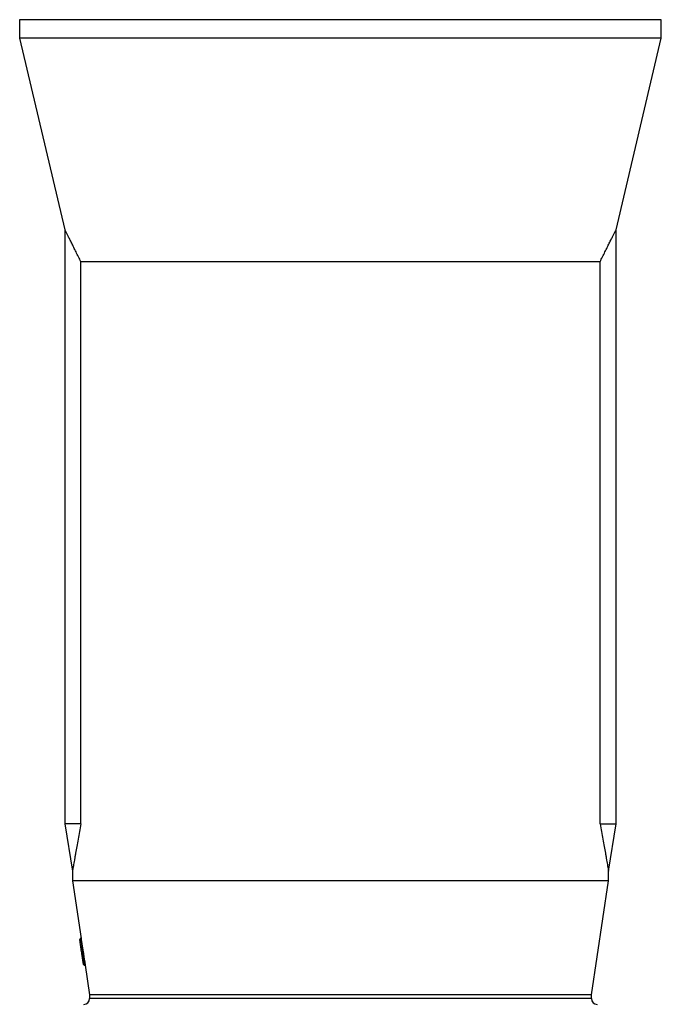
# Model space of a CAD drawing. Header units: millimetres. Extents: x 1253 to 2483, y 298 to 3319.
# Tile 2 of 4: x 1530 to 2205, y 1537 to 2574. Entities that reach past the tile are written whole.
import ezdxf

# ---------------------------------------------------------------- set-up
doc = ezdxf.new("R2010")
doc.units = ezdxf.units.MM

msp = doc.modelspace()

# ---------------------------------------------------------------- linework, layer by layer
at = {"color": 7, "linetype": 'Continuous', "lineweight": 25}
for p, q in [((1530.4, 2573.7), (1530.4, 2554.3)), ((2205.4, 2573.7), (1530.4, 2573.7)), ((2205.4, 2554.3), (2205.4, 2573.7)), ((1530.4, 2554.3), (1578, 2352.7)), ((2205.4, 2554.3), (1530.4, 2554.3)), ((2157.9, 2352.7), (2205.4, 2554.3)), ((1577.9, 2352.7), (1577.9, 1727.2)), ((2157.9, 1727.2), (2157.9, 2352.7)), ((2141, 2318.8), (1594.9, 2318.8)), ((1594.9, 1727.2), (1594.9, 2318.8)), ((2141, 1727.2), (2141, 2318.8)), ((1577.9, 1727.2), (1585.9, 1677.3)), ((1594.9, 1727.2), (1577.9, 1727.2)), ((2141, 1727.2), (2157.9, 1727.2)), ((2149.9, 1677.3), (2157.9, 1727.2)), ((1585.9, 1677.3), (1585.9, 1667.2)), ((2149.9, 1667.2), (2149.9, 1677.3)), ((1585.9, 1667.2), (1595, 1606.6)), ((2149.9, 1667.2), (1585.9, 1667.2)), ((2131.9, 1547.2), (2149.9, 1667.2)), ((1595.1, 1606.6), (1594.6, 1606.5)), ((1595.6, 1592.5), (1593.7, 1605.4)), ((1595.2, 1605.6), (1594.7, 1605.5)), ((1594.7, 1605.5), (1596.6, 1592.7)), ((1597.7, 1579), (1595.9, 1590.6)), ((1597.1, 1592.8), (1596.6, 1592.7)), ((1597.3, 1591.8), (1596.8, 1591.7)), ((1597.6, 1590.4), (1597, 1590.3)), ((1597, 1590.3), (1598.7, 1578.8)), ((1599.2, 1578.8), (1598.7, 1578.8)), ((1598.8, 1578.2), (1599.3, 1578.3)), ((1599.3, 1578.3), (1603.9, 1547.2)), ((1603.9, 1547.2), (1603.9, 1543.2)), ((2131.9, 1547.2), (1603.9, 1547.2)), ((2131.9, 1543.2), (2131.9, 1547.2))]:
    msp.add_line(p, q, dxfattribs=at)
at = {"color": 1, "linetype": 'Continuous', "lineweight": 25}
msp.add_line((2131.9, 1543.2), (1603.9, 1543.2), dxfattribs=at)
at = {"color": 7, "linetype": 'Continuous', "lineweight": 25, "flags": 128}
for points in [[(1593.7, 1605.4), (1593.7, 1605.4), (1593.8, 1605.4), (1593.9, 1605.4), (1594, 1605.4), (1594.2, 1605.4), (1594.3, 1605.5), (1594.5, 1605.5), (1594.7, 1605.5)], [(1594.6, 1606.5), (1594.6, 1606.5), (1594.6, 1606.4), (1594.6, 1606.3), (1594.6, 1606.2), (1594.6, 1606.1), (1594.6, 1605.9), (1594.7, 1605.7), (1594.7, 1605.5)], [(1595.2, 1605.6), (1596.9, 1594.1), (1597.1, 1592.8)], [(1595.6, 1592.5), (1595.7, 1592.5), (1595.7, 1592.5), (1595.8, 1592.6), (1595.9, 1592.6), (1596.1, 1592.6), (1596.2, 1592.6), (1596.4, 1592.6), (1596.6, 1592.7)], [(1595.9, 1590.6), (1595.9, 1590.6), (1595.9, 1590.7), (1595.9, 1590.9), (1595.8, 1591.1), (1595.8, 1591.4), (1595.8, 1591.8), (1595.7, 1592.1), (1595.6, 1592.5)], [(1597, 1590.3), (1596.8, 1590.3), (1596.6, 1590.3), (1596.4, 1590.3), (1596.3, 1590.3), (1596.1, 1590.3), (1596, 1590.4), (1596, 1590.5), (1595.9, 1590.6)], [(1596.6, 1592.7), (1596.7, 1592.5), (1596.7, 1592.3), (1596.7, 1592.1), (1596.7, 1592), (1596.7, 1591.9), (1596.8, 1591.8), (1596.8, 1591.7), (1596.8, 1591.7)], [(1596.8, 1591.7), (1596.8, 1591.7), (1596.8, 1591.6), (1596.8, 1591.4), (1596.8, 1591.2), (1596.9, 1591), (1596.9, 1590.8), (1597, 1590.5), (1597, 1590.3)], [(1598.7, 1578.8), (1598.5, 1578.7), (1598.3, 1578.7), (1598.2, 1578.8), (1598, 1578.8), (1597.9, 1578.8), (1597.8, 1578.9), (1597.7, 1579), (1597.7, 1579)]]:
    msp.add_lwpolyline(points, dxfattribs=at)
at = {"color": 1, "linetype": 'Continuous', "lineweight": 25, "flags": 128}
msp.add_lwpolyline([(1598.7, 1578.8), (1598.7, 1578.5), (1598.8, 1578.3), (1598.8, 1578.2), (1598.8, 1578.2)], dxfattribs=at)
at = {"color": 7, "linetype": 'Continuous', "lineweight": 25}
for centre, radius, start, end in [((1594.7, 1605.5), 1, 98.5308, 188.5308), ((1596.9, 1590.7), 1, 98.5308, 188.5308), ((1598.7, 1579.2), 1, 188.5308, 278.5308), ((1597.9, 1543.2), 6, 270, 0), ((2137.9, 1543.2), 6, 180, 270)]:
    msp.add_arc(centre, radius, start, end, dxfattribs=at)
msp.add_ellipse((1874.9, 1834.9), major_axis=(26.1, 667.5), ratio=0.433334, start_param=1.962682, end_param=1.981306, dxfattribs=at)
for points, knots in [([(1594.9, 2318.8), (1594, 2320.6), (1592.2, 2324.2), (1589.7, 2329.3), (1587.3, 2334.1), (1585.1, 2338.6), (1583.1, 2342.5), (1581.3, 2346), (1579.9, 2348.9), (1578.9, 2350.8), (1578.3, 2352), (1578, 2352.6), (1578, 2352.7), (1578, 2352.7)], [0, 0, 0, 0, 0.097914, 0.195819, 0.295117, 0.394399, 0.492555, 0.590687, 0.692203, 0.793689, 0.865431, 0.937167, 1, 1, 1, 1]), ([(2141, 2318.8), (2141.9, 2320.6), (2143.7, 2324.2), (2146.2, 2329.3), (2148.6, 2334.1), (2150.8, 2338.6), (2152.8, 2342.5), (2154.5, 2346), (2156, 2348.9), (2157, 2350.8), (2157.6, 2352), (2157.9, 2352.6), (2157.9, 2352.7), (2157.9, 2352.7)], [0, 0, 0, 0, 0.097914, 0.195819, 0.295117, 0.394399, 0.492555, 0.590687, 0.692203, 0.793689, 0.865431, 0.937167, 1, 1, 1, 1]), ([(1594.9, 1727.2), (1594.4, 1724.5), (1593.4, 1719), (1591.9, 1711), (1590.5, 1703.3), (1589.5, 1697.2), (1588.6, 1692.5), (1588, 1689), (1587.4, 1685.8), (1587, 1683.2), (1586.6, 1681.2), (1586.4, 1679.6), (1586.1, 1678.4), (1586, 1677.6), (1585.9, 1677.2), (1586, 1677.3), (1586, 1677.3)], [0, 0, 0, 0, 0.115039, 0.230063, 0.346504, 0.462901, 0.527797, 0.592683, 0.658663, 0.724624, 0.774918, 0.825203, 0.8768, 0.928387, 0.978786, 1, 1, 1, 1]), ([(2141, 1727.2), (2141.5, 1724.5), (2142.5, 1719), (2144, 1711), (2145.3, 1703.3), (2146.4, 1697.2), (2147.3, 1692.5), (2147.9, 1689), (2148.5, 1685.8), (2148.9, 1683.2), (2149.3, 1681.2), (2149.5, 1679.6), (2149.7, 1678.4), (2149.9, 1677.6), (2149.9, 1677.2), (2149.9, 1677.3), (2149.9, 1677.3)], [0, 0, 0, 0, 0.115039, 0.230063, 0.346504, 0.462901, 0.527797, 0.592683, 0.658663, 0.724624, 0.774918, 0.825203, 0.8768, 0.928387, 0.978786, 1, 1, 1, 1]), ([(1595.1, 1606.6), (1595.1, 1606.6), (1595.1, 1606.6), (1595.1, 1606.4), (1595.1, 1606.1), (1595.2, 1605.9), (1595.2, 1605.7), (1595.2, 1605.6)], [0, 0, 0, 0, 0.2145807, 0.4292866, 0.643992, 0.8586901, 1, 1, 1, 1]), ([(1597.1, 1592.8), (1597.1, 1592.7), (1597.2, 1592.6), (1597.2, 1592.4), (1597.2, 1592.1), (1597.3, 1591.9), (1597.3, 1591.8), (1597.3, 1591.8), (1597.3, 1591.8)], [0, 0, 0, 0, 0.02304, 0.23768, 0.452322, 0.666972, 0.88164, 1, 1, 1, 1]), ([(1597.3, 1591.8), (1597.3, 1591.8), (1597.3, 1591.7), (1597.4, 1591.6), (1597.4, 1591.3), (1597.5, 1591), (1597.5, 1590.7), (1597.5, 1590.5), (1597.6, 1590.4)], [0, 0, 0, 0, 0.168023, 0.336145, 0.504259, 0.672335, 0.840371, 1, 1, 1, 1]), ([(1599.2, 1578.8), (1599.2, 1578.7), (1599.3, 1578.6), (1599.3, 1578.4), (1599.3, 1578.3), (1599.3, 1578.3), (1599.3, 1578.3)], [0, 0, 0, 0, 0.296861, 0.594136, 0.891412, 1, 1, 1, 1])]:
    msp.add_open_spline(points, degree=3, knots=knots, dxfattribs=at)

doc.saveas('drawing.dxf')
